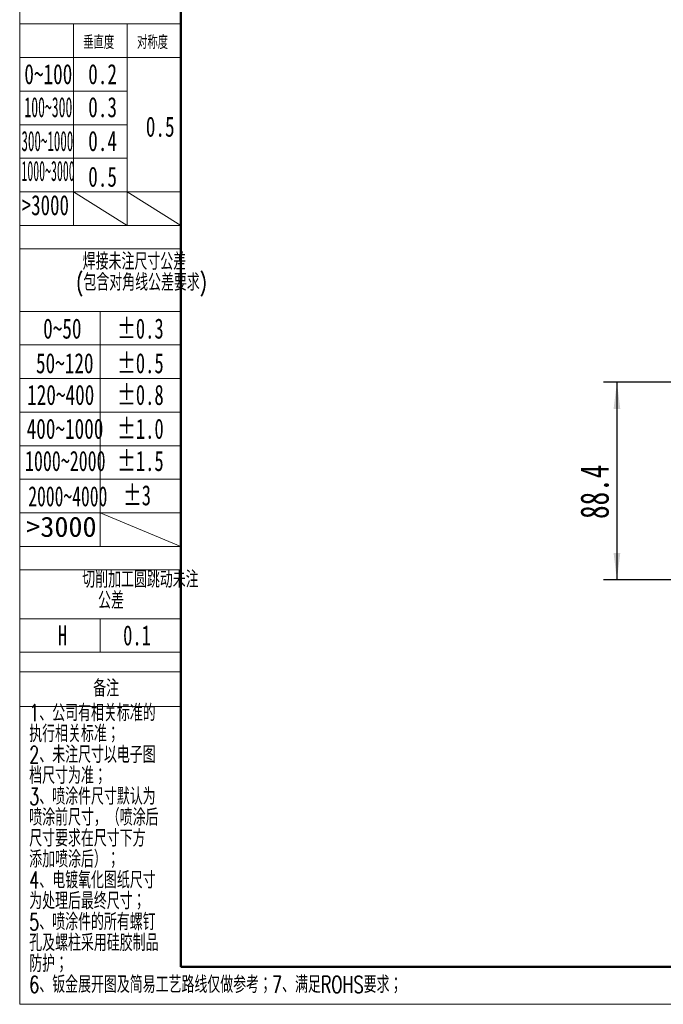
# Model space of a CAD drawing. Header units: millimetres. Extents: x 0 to 420, y 0 to 297.
# Tile 1 of 21: x 0 to 96, y 0 to 147. Entities that reach past the tile are written whole.
import ezdxf

# ---------------------------------------------------------------- set-up
doc = ezdxf.new("R2010")
doc.units = ezdxf.units.MM
doc.linetypes.add('CENTERX2', pattern=[20.32, 12.7, -2.54, 2.54, -2.54])
doc.layers.add('标注层', color=150, linetype='Continuous')
doc.styles.add('SLDTEXTSTYLE0', font='TXT', dxfattribs={"width": 0.7, "bigfont": 'bigfont'})
doc.styles.add('SLDTEXTSTYLE13', font='TXT', dxfattribs={"width": 0.499682})
doc.styles.add('SLDTEXTSTYLE14', font='TXT', dxfattribs={"width": 0.472346})
doc.styles.add('SLDTEXTSTYLE15', font='TXT', dxfattribs={"width": 0.431677})
doc.styles.add('SLDTEXTSTYLE16', font='TXT', dxfattribs={"width": 0.689585})
doc.styles.add('SLDTEXTSTYLE17', font='TXT', dxfattribs={"width": 0.653082})
doc.styles.add('SLDTEXTSTYLE18', font='TXT', dxfattribs={"width": 0.641279})
doc.styles.add('SLDTEXTSTYLE2', font='TXT', dxfattribs={"width": 0.7})
doc.styles.add('SLDTEXTSTYLE5', font='TXT', dxfattribs={"width": 0.677991})
doc.styles.add('SLDTEXTSTYLE7', font='TXT', dxfattribs={"width": 1.026693})
doc.dimstyles.new('SLDDIMSTYLE1', dxfattribs={"dimtxt": 4.850694, "dimasz": 4, "dimexe": 0, "dimexo": 0.0625, "dimgap": 1.212674, "dimtad": 2, "dimdec": 1, "dimlfac": 3, "dimrnd": 1e-09, "dimzin": 12, "dimdsep": 46, "dimtxsty": 'SLDTEXTSTYLE2', "dimsah": 1, "dimcen": 0.09, "dimadec": 0, "dimazin": 3, "dimtfac": 1, "dimtdec": 3, "dimtofl": 0, "dimtmove": 0, "dimatfit": 3, "dimfxl": 1, "dimfrac": 2, "dimtolj": 1, "dimtzin": 12, "dimarcsym": 0})

# ---------------------------------------------------------------- blocks, each defined once
blk = doc.blocks.new('SW_NOTE_19')
at = {"layer": '标注层', "color": 0, "char_height": 2.5, "attachment_point": 2, "style": 'SLDTEXTSTYLE0'}
for s, insert in [('焊接未注尺寸公差', (13.75, 3.22)), ('(包含对角线公差要求)', (14.82, 0.11))]:
    blk.add_mtext(s, dxfattribs=dict(at, insert=insert))
blk = doc.blocks.new('SW_NOTE_20')
at = {"layer": '标注层', "color": 0, "char_height": 2.5, "attachment_point": 2, "style": 'SLDTEXTSTYLE0'}
for s, insert in [('切削加工圆跳动未注', (15.47, 3.22)), ('公差', (11.09, 0.11))]:
    blk.add_mtext(s, dxfattribs=dict(at, insert=insert))
blk = doc.blocks.new('SW_NOTE_21')
at = {"layer": '标注层', "color": 0, "char_height": 2.5, "attachment_point": 1, "style": 'SLDTEXTSTYLE0'}
for s, insert in [('1、公司有相关标准的', (0, 3.22)), ('执行相关标准；', (0, 0.11)), ('2、未注尺寸以电子图', (0, -3)), ('档尺寸为准；', (0, -6.11)), ('3、喷涂件尺寸默认为', (0, -9.22)), ('喷涂前尺寸，（喷涂后', (0, -12.33)), ('尺寸要求在尺寸下方', (0, -15.44)), ('添加喷涂后）；', (0, -18.56)), ('4、电镀氧化图纸尺寸', (0, -21.67)), ('为处理后最终尺寸；', (0, -24.78)), ('5、喷涂件的所有螺钉', (0, -27.89)), ('孔及螺柱采用硅胶制品', (0, -31)), ('防护；', (0, -34.11))]:
    blk.add_mtext(s, dxfattribs=dict(at, insert=insert))
blk = doc.blocks.new('_D_3')
at = {"layer": '标注层'}
for p, q in [((141.49, 93.03), (86.93, 93.03)), ((88.93, 93.03), (88.93, 63.56)), ((102.55, 63.56), (86.93, 63.56))]:
    blk.add_line(p, q, dxfattribs=at)
for points in [[(88.93, 93.03), (88.43, 89.03), (89.43, 89.03)], [(88.93, 63.56), (89.43, 67.56), (88.43, 67.56)]]:
    blk.add_solid(points, dxfattribs=at)
at = {"layer": '标注层', "insert": (83.47, 72.65), "char_height": 4.233, "attachment_point": 1, "rotation": 90, "style": 'SLDTEXTSTYLE2'}
blk.add_mtext('88.4', dxfattribs=at)

msp = doc.modelspace()

# ---------------------------------------------------------------- linework, layer by layer
at = {"color": 7, "linetype": 'Continuous', "lineweight": 18}
for p, q in [((-0.001, 297.397), (-0.001, 0.397)), ((-0.001, 0.397), (419.993, 0.397))]:
    msp.add_line(p, q, dxfattribs=at)
at = {"color": 1, "linetype": 'Continuous', "lineweight": 18}
for p, q in [((-0.001, 290.989), (-0.001, 0.397)), ((-0.001, 146.343), (7.998, 146.343)), ((7.998, 146.343), (7.998, 116.334)), ((15.997, 146.343), (7.998, 146.343)), ((15.997, 146.343), (15.997, 116.334)), ((15.997, 146.343), (23.996, 146.343)), ((-0.001, 141.343), (23.996, 141.343)), ((-0.007, 136.341), (15.997, 136.341)), ((-0.007, 131.339), (15.997, 131.339)), ((-0.007, 126.338), (15.997, 126.338)), ((-0.001, 121.336), (23.996, 121.336)), ((7.998, 121.336), (15.997, 116.334)), ((15.997, 121.327), (23.996, 116.334)), ((-0.001, 116.334), (23.996, 116.334)), ((23.996, 116.334), (23.969, 116.422)), ((-0.001, 112.864), (23.996, 112.864)), ((-0.001, 103.551), (11.998, 103.551)), ((11.998, 103.551), (11.998, 68.551)), ((23.996, 103.551), (11.998, 103.551)), ((-0.001, 98.551), (23.996, 98.551)), ((-0.001, 93.551), (23.996, 93.551)), ((-0.001, 88.551), (23.996, 88.551)), ((-0.001, 83.551), (23.996, 83.551)), ((-0.001, 78.551), (23.996, 78.551)), ((-0.001, 73.551), (23.996, 73.551)), ((11.998, 73.542), (23.996, 68.551)), ((-0.001, 68.551), (23.996, 68.551)), ((-0.001, 65.093), (23.996, 65.093)), ((-0.001, 57.803), (23.996, 57.803)), ((11.998, 57.803), (11.998, 52.803)), ((-0.001, 52.803), (23.996, 52.803)), ((-0.001, 49.905), (23.996, 49.905)), ((-0.001, 44.751), (23.996, 44.751))]:
    msp.add_line(p, q, dxfattribs=at)
at = {"color": 7, "linetype": 'Continuous', "lineweight": 50}
for q in [(23.996, 290.989), (413.996, 5.989)]:
    msp.add_line((23.996, 5.989), q, dxfattribs=at)
at = {"color": 1, "linetype": 'CENTERX2', "lineweight": 18}
for p, q in [((-0.001, 146.343), (23.996, 146.343)), ((-0.001, 103.551), (23.996, 103.551))]:
    msp.add_line(p, q, dxfattribs=at)

# ---------------------------------------------------------------- block references
at = {"layer": '标注层', "color": 1}
for name, p in [('SW_NOTE_19', (3.327, 109.014)), ('SW_NOTE_20', (2.503, 61.68)), ('SW_NOTE_21', (1.414, 41.815))]:
    msp.add_blockref(name, p, dxfattribs=at)

# ---------------------------------------------------------------- texts
for s, insert, char_height, attachment_point, style in [('垂直度', (9.45, 144.605), 2, 1, 'SLDTEXTSTYLE0'), ('对称度', (17.468, 144.605), 2, 1, 'SLDTEXTSTYLE0'), ('0~100', (0.685, 140.367), 3, 1, 'SLDTEXTSTYLE2'), ('0.2', (10.198, 140.367), 3, 1, 'SLDTEXTSTYLE2'), ('100~300', (0.695, 135.452), 3, 1, 'SLDTEXTSTYLE13'), ('0.3', (10.198, 135.452), 3, 1, 'SLDTEXTSTYLE2'), ('0.5', (18.776, 132.546), 3, 1, 'SLDTEXTSTYLE2'), ('300~1000', (0.262, 130.411), 3, 1, 'SLDTEXTSTYLE14'), ('0.4', (10.198, 130.411), 3, 1, 'SLDTEXTSTYLE2'), ('1000~3000', (0.254, 125.96), 3, 1, 'SLDTEXTSTYLE15'), ('0.5', (10.198, 125.099), 3, 1, 'SLDTEXTSTYLE2'), ('>3000', (0.296, 120.862), 3, 1, 'SLDTEXTSTYLE16'), ('±0.3', (14.521, 102.492), 3, 1, 'SLDTEXTSTYLE5'), ('0~50', (3.488, 102.492), 3, 1, 'SLDTEXTSTYLE2'), ('50~120', (2.422, 97.336), 3, 1, 'SLDTEXTSTYLE2'), ('±0.5', (14.521, 97.336), 3, 1, 'SLDTEXTSTYLE5'), ('120~400', (1.105, 92.619), 3, 1, 'SLDTEXTSTYLE2'), ('±0.8', (14.521, 92.619), 3, 1, 'SLDTEXTSTYLE5'), ('400~1000', (1.029, 87.573), 3, 1, 'SLDTEXTSTYLE2'), ('±1.0', (14.521, 87.573), 3, 1, 'SLDTEXTSTYLE5'), ('1000~2000', (0.784, 82.784), 3, 1, 'SLDTEXTSTYLE17'), ('±1.5', (14.521, 82.784), 3, 1, 'SLDTEXTSTYLE5'), ('±3', (15.394, 77.671), 3, 1, 'SLDTEXTSTYLE5'), ('2000~4000', (1.27, 77.526), 3, 1, 'SLDTEXTSTYLE18'), ('>3000', (0.965, 72.984), 3, 1, 'SLDTEXTSTYLE7'), ('H', (5.661, 56.826), 3, 1, 'SLDTEXTSTYLE5'), ('0.1', (15.394, 56.826), 3, 1, 'SLDTEXTSTYLE5'), ('备注', (12.858, 48.69), 2.5, 2, 'SLDTEXTSTYLE0'), ('6、钣金展开图及简易工艺路线仅做参考；7、满足ROHS要求；', (1.414, 4.593), 2.5, 1, 'SLDTEXTSTYLE0')]:
    msp.add_mtext(s, dxfattribs=dict(at, insert=insert, char_height=char_height, attachment_point=attachment_point, style=style))

# ---------------------------------------------------------------- dimensions: what is measured, and where the dimension line sits
at = {"layer": '标注层'}
dim = msp.add_linear_dim(base=(88.93, 63.556), p1=(141.493, 93.025), p2=(102.547, 63.556), angle=90, dimstyle='SLDDIMSTYLE1', dxfattribs=at)
dim.commit()
dim.dimension.update_dxf_attribs({"geometry": '_D_3', "text_midpoint": (88.93, 78.291), "dimtype": 160})

doc.saveas('drawing.dxf')
